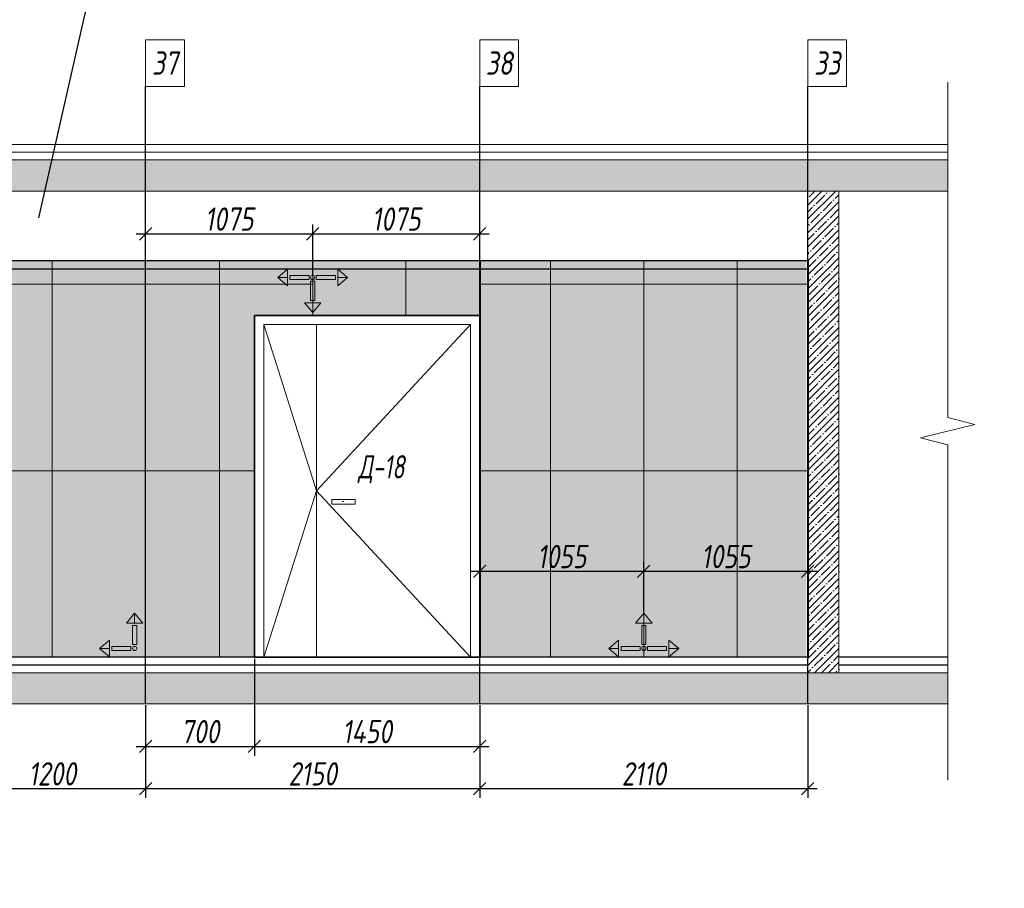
# Model space of a CAD drawing. Header units: millimetres. Extents: x -26888115 to 7466299, y -86687 to 22081.
# Tile 204 of 208: x 231689 to 238023, y 7076 to 12667. Entities that reach past the tile are written whole.
import ezdxf
from ezdxf import colors
from ezdxf.entities.mleader import LeaderData, LeaderLine
from ezdxf.math import Vec2, Vec3

# ---------------------------------------------------------------- set-up
doc = ezdxf.new("R2010")
doc.units = ezdxf.units.MM
doc.linetypes.add('DASHDOT', pattern=[25.4, 12.7, -6.35, 0, -6.35])
doc.layers.get('Defpoints').update_dxf_attribs({"color": 31})
for name, color, linetype, lineweight in [('A-DETL-GENF', 7, 'Continuous', 5), ('dim_pot', 183, 'Continuous', 9), ('Двери', 7, 'Continuous', 5), ('Отделка стен', 253, 'Continuous', 0)]:
    doc.layers.add(name, color=color, linetype=linetype, lineweight=lineweight)
doc.layers.add('dim_razv', color=7, linetype='DASHDOT', lineweight=9, true_color=0x285228)
doc.layers.add('pol', color=7, linetype='Continuous', lineweight=15, true_color=0x55666d)
doc.styles.add('fl_iso paper', font='isocpeur.ttf', dxfattribs={"width": 0.8, "oblique": 10})
doc.styles.add('In tre', font='isocpeur.ttf', dxfattribs={"width": 0.8, "oblique": 10})
doc.dimstyles.new('In tre 1_50', dxfattribs={"dimtxt": 150, "dimasz": 80, "dimexe": 60, "dimexo": 10, "dimgap": 20, "dimtad": 1, "dimdec": 0, "dimrnd": 5, "dimzin": 0, "dimdsep": 46, "dimtxsty": 'fl_iso paper', "dimblk": 'OBLIQUE', "dimcen": 0, "dimdle": 60, "dimadec": 0, "dimazin": 0, "dimtfac": 1, "dimtdec": 0, "dimtofl": 0, "dimtmove": 1, "dimatfit": 1, "dimfxl": 40, "dimtolj": 1, "dimtzin": 0, "dimarcsym": 1})

# ---------------------------------------------------------------- blocks, each defined once
blk = doc.blocks.new('*U113')
at = {"color": 0, "linetype": 'ByBlock', "lineweight": -2}
for p, q in [((0, 0), (-6, 0)), ((80.34, 0), (0, 0)), ((167.69, 0), (87.34, 0)), ((167.69, 0), (173.69, 0))]:
    blk.add_line(p, q, dxfattribs=at)
blk.add_lwpolyline([(87.34, 0), (85.59, -7), (82.09, 7), (80.34, 0)], dxfattribs=at)
blk = doc.blocks.new('_Oblique')
at = {"color": 0, "linetype": 'ByBlock', "lineweight": -2}
blk.add_line((-0.5, -0.5), (0.5, 0.5), dxfattribs=at)
blk = doc.blocks.new('*D166')
at = {"layer": 'Defpoints', "color": 0, "linetype": 'ByBlock', "transparency": 16777216}
for p in [(231298.5, 8264), (232498.5, 8264), (232498.5, 7717.8)]:
    blk.add_point(p, dxfattribs=at)
at = {"layer": 'dim_razv', "color": 0, "linetype": 'ByBlock', "lineweight": -2, "transparency": 16777216}
for p, q in [((231298.5, 8254), (231298.5, 7657.8)), ((232498.5, 8254), (232498.5, 7657.8)), ((231238.5, 7717.8), (232558.5, 7717.8))]:
    blk.add_line(p, q, dxfattribs=at)
at = {"layer": 'dim_razv', "color": 0, "linetype": 'ByBlock', "lineweight": -2, "transparency": 16777216, "xscale": 80, "yscale": 80, "zscale": 80, "rotation": 180}
blk.add_blockref('_Oblique', (231298.5, 7717.8), dxfattribs=at)
at = {"layer": 'dim_razv', "color": 0, "linetype": 'ByBlock', "lineweight": -2, "transparency": 16777216, "xscale": 80, "yscale": 80, "zscale": 80}
blk.add_blockref('_Oblique', (232498.5, 7717.8), dxfattribs=at)
at = {"layer": 'dim_razv', "color": 0, "linetype": 'ByBlock', "transparency": 16777216, "insert": (231898.5, 7812.8), "char_height": 150, "attachment_point": 5, "style": 'fl_iso paper'}
blk.add_mtext('\\A1;1200', dxfattribs=at)
blk = doc.blocks.new('*D167')
at = {"layer": 'Defpoints', "color": 0, "linetype": 'ByBlock', "transparency": 16777216}
for p in [(232498.5, 8264), (234648.5, 8264), (234648.5, 7717.8)]:
    blk.add_point(p, dxfattribs=at)
at = {"layer": 'dim_razv', "color": 0, "linetype": 'ByBlock', "lineweight": -2, "transparency": 16777216}
for p, q in [((232498.5, 8254), (232498.5, 7657.8)), ((234648.5, 8254), (234648.5, 7657.8)), ((232438.5, 7717.8), (234708.5, 7717.8))]:
    blk.add_line(p, q, dxfattribs=at)
at = {"layer": 'dim_razv', "color": 0, "linetype": 'ByBlock', "lineweight": -2, "transparency": 16777216, "xscale": 80, "yscale": 80, "zscale": 80, "rotation": 180}
blk.add_blockref('_Oblique', (232498.5, 7717.8), dxfattribs=at)
at = {"layer": 'dim_razv', "color": 0, "linetype": 'ByBlock', "lineweight": -2, "transparency": 16777216, "xscale": 80, "yscale": 80, "zscale": 80}
blk.add_blockref('_Oblique', (234648.5, 7717.8), dxfattribs=at)
at = {"layer": 'dim_razv', "color": 0, "linetype": 'ByBlock', "transparency": 16777216, "insert": (233573.5, 7812.8), "char_height": 150, "attachment_point": 5, "style": 'fl_iso paper'}
blk.add_mtext('\\A1;2150', dxfattribs=at)
blk = doc.blocks.new('*D168')
at = {"layer": 'Defpoints', "color": 0, "linetype": 'ByBlock', "transparency": 16777216}
for p in [(234648.5, 8264), (236758.5, 8264), (236758.5, 7717.8)]:
    blk.add_point(p, dxfattribs=at)
at = {"layer": 'dim_razv', "color": 0, "linetype": 'ByBlock', "lineweight": -2, "transparency": 16777216}
for p, q in [((234648.5, 8254), (234648.5, 7657.8)), ((236758.5, 8254), (236758.5, 7657.8)), ((234588.5, 7717.8), (236818.5, 7717.8))]:
    blk.add_line(p, q, dxfattribs=at)
at = {"layer": 'dim_razv', "color": 0, "linetype": 'ByBlock', "lineweight": -2, "transparency": 16777216, "xscale": 80, "yscale": 80, "zscale": 80, "rotation": 180}
blk.add_blockref('_Oblique', (234648.5, 7717.8), dxfattribs=at)
at = {"layer": 'dim_razv', "color": 0, "linetype": 'ByBlock', "lineweight": -2, "transparency": 16777216, "xscale": 80, "yscale": 80, "zscale": 80}
blk.add_blockref('_Oblique', (236758.5, 7717.8), dxfattribs=at)
at = {"layer": 'dim_razv', "color": 0, "linetype": 'ByBlock', "transparency": 16777216, "insert": (235703.5, 7812.8), "char_height": 150, "attachment_point": 5, "style": 'fl_iso paper'}
blk.add_mtext('\\A1;2110', dxfattribs=at)
blk = doc.blocks.new('1')
at = {"layer": 'pol', "linetype": 'ByBlock'}
h = blk.add_hatch(color=1, dxfattribs=at)
h.paths.add_polyline_path([(35776.4, 73135.4), (35803.1, 73135.4), (35803.1, 73259), (35776.4, 73259)])
h.paths.add_polyline_path([(35789.8, 73274.6), (35843.2, 73274.6), (35789.8, 73338.2)])
h.paths.add_polyline_path([(35789.8, 73274.6), (35736.3, 73274.6), (35789.8, 73338.2)])
edge = h.paths.add_edge_path()
edge.add_arc((35789.8, 73110.5), 13.4, 0, 360)
h = blk.add_hatch(color=1, dxfattribs=at)
h.paths.add_polyline_path([(35813.3, 73097.1), (35813.3, 73123.9), (35936.9, 73123.9), (35936.9, 73097.1)])
h.paths.add_polyline_path([(35952.5, 73110.5), (35952.5, 73164), (36016.1, 73110.5)])
h.paths.add_polyline_path([(35952.5, 73110.5), (35952.5, 73057), (36016.1, 73110.5)])
at = {"layer": 'pol', "color": 1, "linetype": 'ByBlock'}
for points in [[(35789.8, 73274.6), (35736.3, 73274.6), (35789.8, 73338.2), (35789.8, 73274.6)], [(35789.8, 73274.6), (35843.2, 73274.6), (35789.8, 73338.2), (35789.8, 73274.6)], [(35952.5, 73110.5), (35952.5, 73164), (36016.1, 73110.5), (35952.5, 73110.5)], [(35952.5, 73110.5), (35952.5, 73057), (36016.1, 73110.5), (35952.5, 73110.5)]]:
    blk.add_lwpolyline(points, dxfattribs=at)
for points in [[(35776.4, 73135.4), (35803.1, 73135.4), (35803.1, 73259), (35776.4, 73259)], [(35813.3, 73097.1), (35813.3, 73123.9), (35936.9, 73123.9), (35936.9, 73097.1)]]:
    blk.add_lwpolyline(points, close=True, dxfattribs=at)
blk.add_circle((35789.8, 73110.5), 13.4, dxfattribs=at)
blk = doc.blocks.new('*D191')
at = {"color": 0, "lineweight": -2, "transparency": 16777216}
for p, q in [((234648.5, 8952.2), (234648.5, 9176.6)), ((235703.5, 8852.8), (235703.5, 9176.6)), ((234588.5, 9116.6), (235763.5, 9116.6))]:
    blk.add_line(p, q, dxfattribs=at)
at = {"layer": 'Defpoints', "color": 0, "transparency": 16777216}
for p in [(235703.5, 9116.6), (234648.5, 8942.2), (235703.5, 8842.8)]:
    blk.add_point(p, dxfattribs=at)
at = {"color": 0, "lineweight": -2, "transparency": 16777216, "xscale": 80, "yscale": 80, "zscale": 80, "rotation": 180}
blk.add_blockref('_Oblique', (234648.5, 9116.6), dxfattribs=at)
at = {"color": 0, "lineweight": -2, "transparency": 16777216, "xscale": 80, "yscale": 80, "zscale": 80}
blk.add_blockref('_Oblique', (235703.5, 9116.6), dxfattribs=at)
at = {"color": 0, "transparency": 16777216, "insert": (235176, 9211.6), "char_height": 150, "attachment_point": 5, "style": 'fl_iso paper'}
blk.add_mtext('\\A1;1055', dxfattribs=at)
blk = doc.blocks.new('*D192')
at = {"color": 0, "lineweight": -2, "transparency": 16777216}
for p, q in [((235703.5, 8852.8), (235703.5, 9176.6)), ((236758.5, 8952.2), (236758.5, 9176.6)), ((235643.5, 9116.6), (236818.5, 9116.6))]:
    blk.add_line(p, q, dxfattribs=at)
at = {"layer": 'Defpoints', "color": 0, "transparency": 16777216}
for p in [(236758.5, 9116.6), (236758.5, 8942.2), (235703.5, 8842.8)]:
    blk.add_point(p, dxfattribs=at)
at = {"color": 0, "lineweight": -2, "transparency": 16777216, "xscale": 80, "yscale": 80, "zscale": 80, "rotation": 180}
blk.add_blockref('_Oblique', (235703.5, 9116.6), dxfattribs=at)
at = {"color": 0, "lineweight": -2, "transparency": 16777216, "xscale": 80, "yscale": 80, "zscale": 80}
blk.add_blockref('_Oblique', (236758.5, 9116.6), dxfattribs=at)
at = {"color": 0, "transparency": 16777216, "insert": (236231, 9211.6), "char_height": 150, "attachment_point": 5, "style": 'fl_iso paper'}
blk.add_mtext('\\A1;1055', dxfattribs=at)
blk = doc.blocks.new('*D193')
at = {"color": 0, "lineweight": -2, "transparency": 16777216}
for p, q in [((232498.5, 11124), (232498.5, 11348.5)), ((233573.5, 11017.9), (233573.5, 11348.5)), ((232438.5, 11288.5), (233633.5, 11288.5))]:
    blk.add_line(p, q, dxfattribs=at)
at = {"layer": 'Defpoints', "color": 0, "transparency": 16777216}
for p in [(233573.5, 11288.5), (232498.5, 11114), (233573.5, 11007.9)]:
    blk.add_point(p, dxfattribs=at)
at = {"color": 0, "lineweight": -2, "transparency": 16777216, "xscale": 80, "yscale": 80, "zscale": 80, "rotation": 180}
blk.add_blockref('_Oblique', (232498.5, 11288.5), dxfattribs=at)
at = {"color": 0, "lineweight": -2, "transparency": 16777216, "xscale": 80, "yscale": 80, "zscale": 80}
blk.add_blockref('_Oblique', (233573.5, 11288.5), dxfattribs=at)
at = {"color": 0, "transparency": 16777216, "insert": (233036, 11383.5), "char_height": 150, "attachment_point": 5, "style": 'fl_iso paper'}
blk.add_mtext('\\A1;1075', dxfattribs=at)
blk = doc.blocks.new('*D194')
at = {"color": 0, "lineweight": -2, "transparency": 16777216}
for p, q in [((233573.5, 11017.9), (233573.5, 11348.5)), ((234648.5, 11124), (234648.5, 11348.5)), ((233513.5, 11288.5), (234708.5, 11288.5))]:
    blk.add_line(p, q, dxfattribs=at)
at = {"layer": 'Defpoints', "color": 0, "transparency": 16777216}
for p in [(234648.5, 11288.5), (234648.5, 11114), (233573.5, 11007.9)]:
    blk.add_point(p, dxfattribs=at)
at = {"color": 0, "lineweight": -2, "transparency": 16777216, "xscale": 80, "yscale": 80, "zscale": 80, "rotation": 180}
blk.add_blockref('_Oblique', (233573.5, 11288.5), dxfattribs=at)
at = {"color": 0, "lineweight": -2, "transparency": 16777216, "xscale": 80, "yscale": 80, "zscale": 80}
blk.add_blockref('_Oblique', (234648.5, 11288.5), dxfattribs=at)
at = {"color": 0, "transparency": 16777216, "insert": (234111, 11383.5), "char_height": 150, "attachment_point": 5, "style": 'fl_iso paper'}
blk.add_mtext('\\A1;1075', dxfattribs=at)
blk = doc.blocks.new('*D198')
at = {"layer": 'Defpoints', "color": 0, "linetype": 'ByBlock', "transparency": 16777216}
for p in [(233198.5, 8564), (232498.5, 8264), (233198.5, 7989.8)]:
    blk.add_point(p, dxfattribs=at)
at = {"layer": 'dim_razv', "color": 0, "linetype": 'ByBlock', "lineweight": -2, "transparency": 16777216}
for p, q in [((233198.5, 8554), (233198.5, 7929.8)), ((232498.5, 8254), (232498.5, 7929.8)), ((232438.5, 7989.8), (233258.5, 7989.8))]:
    blk.add_line(p, q, dxfattribs=at)
at = {"layer": 'dim_razv', "color": 0, "linetype": 'ByBlock', "lineweight": -2, "transparency": 16777216, "xscale": 80, "yscale": 80, "zscale": 80, "rotation": 180}
blk.add_blockref('_Oblique', (232498.5, 7989.8), dxfattribs=at)
at = {"layer": 'dim_razv', "color": 0, "linetype": 'ByBlock', "lineweight": -2, "transparency": 16777216, "xscale": 80, "yscale": 80, "zscale": 80}
blk.add_blockref('_Oblique', (233198.5, 7989.8), dxfattribs=at)
at = {"layer": 'dim_razv', "color": 0, "linetype": 'ByBlock', "transparency": 16777216, "insert": (232848.5, 8084.8), "char_height": 150, "attachment_point": 5, "style": 'fl_iso paper'}
blk.add_mtext('\\A1;700', dxfattribs=at)
blk = doc.blocks.new('*D199')
at = {"layer": 'Defpoints', "color": 0, "linetype": 'ByBlock', "transparency": 16777216}
for p in [(233198.5, 8564), (234648.5, 8264), (234648.5, 7989.8)]:
    blk.add_point(p, dxfattribs=at)
at = {"layer": 'dim_razv', "color": 0, "linetype": 'ByBlock', "lineweight": -2, "transparency": 16777216}
for p, q in [((233198.5, 8554), (233198.5, 7929.8)), ((234648.5, 8254), (234648.5, 7929.8)), ((233138.5, 7989.8), (234708.5, 7989.8))]:
    blk.add_line(p, q, dxfattribs=at)
at = {"layer": 'dim_razv', "color": 0, "linetype": 'ByBlock', "lineweight": -2, "transparency": 16777216, "xscale": 80, "yscale": 80, "zscale": 80, "rotation": 180}
blk.add_blockref('_Oblique', (233198.5, 7989.8), dxfattribs=at)
at = {"layer": 'dim_razv', "color": 0, "linetype": 'ByBlock', "lineweight": -2, "transparency": 16777216, "xscale": 80, "yscale": 80, "zscale": 80}
blk.add_blockref('_Oblique', (234648.5, 7989.8), dxfattribs=at)
at = {"layer": 'dim_razv', "color": 0, "linetype": 'ByBlock', "transparency": 16777216, "insert": (233923.5, 8084.8), "char_height": 150, "attachment_point": 5, "style": 'fl_iso paper'}
blk.add_mtext('\\A1;1450', dxfattribs=at)

msp = doc.modelspace()

# ---------------------------------------------------------------- hatches: boundary and pattern name
at = {"layer": 'A-DETL-GENF'}
h = msp.add_hatch(dxfattribs=at)
h.set_pattern_fill('ANSI35', color=256, scale=20, style=0)
h.set_pattern_definition([(45, (105905.72, 722.8), (-89.80256, 89.80256), []), (45, (105995.52, 722.8), (-89.80256, 89.80256), [158.75, -31.75, 0, -31.75])])
h.paths.add_polyline_path([(237658.7, 11564), (237658.7, 11764), (225879.9, 11764), (225879.9, 11564)])
h.paths.add_polyline_path([(225879.9, 8464), (225879.9, 8264), (237658.7, 8264), (237658.7, 8464)])
h = msp.add_hatch(dxfattribs=at)
h.set_pattern_fill('ANSI35', color=256, scale=10, style=0)
h.set_pattern_definition([(45, (83552.46, 13356.9), (-44.90128, 44.90128), []), (45, (83597.36, 13356.9), (-44.90128, 44.90128), [79.375, -15.875, 0, -15.875])])
h.paths.add_polyline_path([(236758.5, 11564), (236958.5, 11564), (236958.5, 8464), (236758.5, 8464)])
at = {"layer": 'dim_razv', "true_color": 0xeceae4, "transparency": 33554687}
h = msp.add_hatch(dxfattribs=at)
h.set_pattern_fill('AR-SAND', color=254, scale=3, angle=315)
h.paths.add_polyline_path([(226738.5, 11114), (227438.5, 11114), (227438.5, 8564), (226738.5, 8564)])
h.paths.add_polyline_path([(228788.5, 8564), (228788.5, 11114), (236748.5, 11114), (236748.5, 8564), (234648.5, 8564), (234648.5, 10764), (233198.5, 10764), (233198.5, 8564)])
h.paths.add_polyline_path([(228863.5, 9664), (229013.5, 9664), (229013.5, 9464), (228863.5, 9464)], flags=16)
at = {"layer": 'dim_razv', "true_color": 0xcccccc}
h = msp.add_hatch(dxfattribs=at)
h.set_pattern_fill('AR-SAND', color=254, scale=3, angle=315)
h.set_pattern_definition([(352.5, (113272.22, -2574.63), (100.42605, 107.2144), [0, -115.824, 0, -129.54, 0, -123.825]), (322.5, (113272.22, -2574.63), (247.41986, 56.70328), [0, -62.484, 0, -104.394, 0, -40.005]), (282.5, (113205.95, -2508.36), (168.0997, -167.48995), [0, -38.1, 0, -137.16, 0, -179.07]), (272.5, (113205.95, -2508.36), (209.26523, -114.68433), [0, -19.05, 0, -89.916, 0, -102.87])])
h.paths.add_polyline_path([(233697.7, 9579), (233847.7, 9579), (233847.7, 9549), (233697.7, 9549)])

# ---------------------------------------------------------------- linework, layer by layer
at = {"lineweight": 30}
for points in [[(232498.5, 8264), (232498.5, 12237.6)], [(234648.5, 8264), (234648.5, 12237.6)], [(236758.5, 8264), (236758.5, 12237.6)], [(236758.5, 11114), (226738.5, 11114)], [(226738.5, 11064), (236758.5, 11064)], [(236758.5, 8564), (226738.5, 8564)], [(237658.7, 8564), (236958.5, 8564)], [(226738.5, 8514), (236758.5, 8514)], [(236958.5, 8514), (237658.7, 8514)]]:
    msp.add_lwpolyline(points, dxfattribs=at)
at = {"lineweight": 13}
for points in [[(237658.7, 11864), (225879.9, 11864), (225879.9, 11814), (237658.7, 11814)], [(237658.7, 11764), (225879.9, 11764), (225879.9, 11814), (237658.7, 11814)], [(237658.7, 11764), (225879.9, 11764), (225879.9, 11564), (237658.7, 11564)], [(233598.5, 10704), (233598.5, 8564)], [(237658.7, 8464), (225879.9, 8464), (225879.9, 8514), (226538.5, 8514)], [(226738.5, 8514), (236758.5, 8514)], [(236958.5, 8514), (237658.7, 8514)], [(237658.7, 8464), (225879.9, 8464), (225879.9, 8264), (237658.7, 8264)]]:
    msp.add_lwpolyline(points, dxfattribs=at)
for points in [[(236958.5, 8464), (236758.5, 8464), (236758.5, 11564), (236958.5, 11564)], [(236758.5, 11564), (236958.5, 11564), (236958.5, 8464), (236758.5, 8464)], [(228788.5, 8564), (228788.5, 11114), (236758.5, 11114), (236758.5, 8564), (234648.5, 8564), (234648.5, 10764), (233198.5, 10764), (233198.5, 8564)], [(233258.5, 10704), (234588.5, 10704), (234588.5, 8564), (233258.5, 8564)], [(233697.7, 9579), (233847.7, 9579), (233847.7, 9549), (233697.7, 9549)]]:
    msp.add_lwpolyline(points, close=True, dxfattribs=at)
at = {"lineweight": 35}
msp.add_lwpolyline([(233198.5, 10764), (234648.5, 10764), (234648.5, 8564), (233198.5, 8564)], close=True, dxfattribs=at)
at = {"lineweight": 13, "ltscale": 10}
for points in [[(233258.5, 10704), (233598.5, 9634), (233258.5, 8564)], [(234588.5, 10704), (233598.5, 9634), (234588.5, 8564)]]:
    msp.add_lwpolyline(points, dxfattribs=at)
at = {"layer": 'dim_pot', "color": 10, "lineweight": 0}
for points in [[(232498.5, 12537.6), (232748.5, 12537.6), (232748.5, 12237.6), (232498.5, 12237.6)], [(234648.5, 12537.6), (234898.5, 12537.6), (234898.5, 12237.6), (234648.5, 12237.6)], [(236758.5, 12537.6), (237008.5, 12537.6), (237008.5, 12237.6), (236758.5, 12237.6)]]:
    msp.add_lwpolyline(points, close=True, dxfattribs=at)
at = {"layer": 'Отделка стен', "transparency": 33554687}
for points in [[(231298.5, 11114), (231298.5, 10964), (231898.5, 10964), (231898.5, 11114)], [(231898.5, 11114), (231898.5, 10964), (232498.5, 10964), (232498.5, 11114)], [(232973.5, 11114), (232973.5, 10964), (232498.5, 10964), (232498.5, 11114)], [(234653.5, 11114), (234653.5, 10964), (235103.5, 10964), (235103.5, 11114)], [(235103.5, 11114), (235103.5, 10964), (235703.5, 10964), (235703.5, 11114)], [(235703.5, 11114), (235703.5, 10964), (236303.5, 10964), (236303.5, 11114)], [(236303.5, 11114), (236303.5, 10964), (236763.5, 10964), (236763.5, 11114)], [(231298.5, 10964), (231298.5, 9764), (231898.5, 9764), (231898.5, 10964)], [(231898.5, 10964), (231898.5, 9764), (232498.5, 9764), (232498.5, 10964)], [(232973.5, 10964), (232973.5, 9764), (232498.5, 9764), (232498.5, 10964)], [(234653.5, 10964), (234653.5, 9764), (235103.5, 9764), (235103.5, 10964)], [(235103.5, 10964), (235103.5, 9764), (235703.5, 9764), (235703.5, 10964)], [(235703.5, 10964), (235703.5, 9764), (236303.5, 9764), (236303.5, 10964)], [(236303.5, 10964), (236303.5, 9764), (236763.5, 9764), (236763.5, 10964)], [(231298.5, 9764), (231298.5, 8564), (231898.5, 8564), (231898.5, 9764)], [(231898.5, 9764), (231898.5, 8564), (232498.5, 8564), (232498.5, 9764)], [(232973.5, 9764), (232973.5, 8564), (232498.5, 8564), (232498.5, 9764)], [(234653.5, 9764), (234653.5, 8564), (235103.5, 8564), (235103.5, 9764)], [(235103.5, 9764), (235103.5, 8564), (235703.5, 8564), (235703.5, 9764)], [(235703.5, 9764), (235703.5, 8564), (236303.5, 8564), (236303.5, 9764)], [(236303.5, 9764), (236303.5, 8564), (236763.5, 8564), (236763.5, 9764)]]:
    msp.add_lwpolyline(points, close=True, dxfattribs=at)
for points in [[(233198.5, 10964), (232973.5, 10964), (232973.5, 11114), (233573.5, 11114), (233573.5, 10864)], [(233573.5, 10764), (233573.5, 11114), (234173.5, 11114), (234173.5, 10864)], [(234173.5, 10764), (234173.5, 11114), (234648.5, 11114)], [(233198.5, 9764), (232973.5, 9764), (232973.5, 10964), (233573.5, 10964)], [(233198.5, 8564), (232973.5, 8564), (232973.5, 9764), (233198.5, 9764)]]:
    msp.add_lwpolyline(points, dxfattribs=at)

# ---------------------------------------------------------------- block references
at = {"lineweight": 13, "xscale": 25, "yscale": 25, "zscale": 25, "rotation": 270}
msp.add_blockref('*U113', (237658.7, 12114.3), dxfattribs=at)
at = {"linetype": 'ByBlock', "rotation": 180}
for p, xscale, yscale, zscale in [((269143.9, 83670.3), 0.9938708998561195, 0.9938708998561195, 0.9938708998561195), ((198003.1, 83670.3), -0.9938708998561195, 0.9938708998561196, 0.9938708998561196)]:
    msp.add_blockref('1', p, dxfattribs=dict(at, xscale=xscale, yscale=yscale, zscale=zscale))
at = {"linetype": 'ByBlock', "yscale": 0.9938708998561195, "zscale": 0.9938708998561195}
for p, xscale in [((267998.4, -64042.3), -0.9938708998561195), ((271273.9, -64042.3), -0.9938708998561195), ((200133.1, -64042.3), 0.9938708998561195)]:
    msp.add_blockref('1', p, dxfattribs=dict(at, xscale=xscale))

# ---------------------------------------------------------------- texts
at = {"layer": 'dim_pot', "color": 10, "lineweight": 0, "char_height": 150, "attachment_point": 5, "style": 'fl_iso paper'}
for s, insert in [('37', (232623.5, 12387.6)), ('38', (234773.5, 12387.6)), ('33', (236883.5, 12387.6))]:
    msp.add_mtext_dynamic_manual_height_columns(s, width=190.261, gutter_width=1350, heights=[0], dxfattribs=dict(at, insert=insert))
at = {"layer": 'Двери', "lineweight": 0, "insert": (234014.9, 9773.4), "char_height": 150, "attachment_point": 5, "style": 'fl_iso paper'}
msp.add_mtext_dynamic_manual_height_columns('{\\W0.7;Д-18}', width=190.261, gutter_width=1350, heights=[0], dxfattribs=at)

# ---------------------------------------------------------------- dimensions: what is measured, and where the dimension line sits
for base, p1, p2, picture, middle in [((233573.5, 11288.5), (232498.5, 11114), (233573.5, 11007.9), '*D193', (233036, 11383.5)), ((234648.5, 11288.5), (233573.5, 11007.9), (234648.5, 11114), '*D194', (234111, 11383.5)), ((235703.5, 9116.6), (234648.5, 8942.2), (235703.5, 8842.8), '*D191', (235176, 9211.6)), ((236758.5, 9116.6), (235703.5, 8842.8), (236758.5, 8942.2), '*D192', (236231, 9211.6))]:
    dim = msp.add_linear_dim(base=base, p1=p1, p2=p2, dimstyle='In tre 1_50')
    dim.commit()
    dim.dimension.update_dxf_attribs({"geometry": picture, "text_midpoint": middle})
at = {"layer": 'dim_razv', "linetype": 'ByBlock'}
for base, p1, p2, picture, middle in [((233198.5, 7989.8), (232498.5, 8264), (233198.5, 8564), '*D198', (232848.5, 8084.8)), ((234648.5, 7989.8), (233198.5, 8564), (234648.5, 8264), '*D199', (233923.5, 8084.8)), ((232498.5, 7717.8), (231298.5, 8264), (232498.5, 8264), '*D166', (231898.5, 7812.8)), ((234648.5, 7717.8), (232498.5, 8264), (234648.5, 8264), '*D167', (233573.5, 7812.8)), ((236758.5, 7717.8), (234648.5, 8264), (236758.5, 8264), '*D168', (235703.5, 7812.8))]:
    dim = msp.add_linear_dim(base=base, p1=p1, p2=p2, dimstyle='In tre 1_50', dxfattribs=at)
    dim.commit()
    dim.dimension.update_dxf_attribs({"geometry": picture, "text_midpoint": middle})

# ---------------------------------------------------------------- leaders
at = {"layer": 'dim_razv', "color": 0, "linetype": 'ByBlock'}
ml = msp.add_multileader_mtext('Standard', dxfattribs=at)
ml.set_content('Отделка дверного полотна и стены над дверным проемом в один цвет,\\Pотделка над дверью - дверным добором', style='In tre')
ml.set_leader_properties()
ml.build(insert=Vec2(0, 0))
ml.multileader.update_dxf_attribs({"text_left_attachment_type": 6, "text_right_attachment_type": 6, "dogleg_length": 1, "arrow_head_size": 0, "scale": 50})
ctx = ml.context
ctx.base_point, ctx.scale, ctx.char_height, ctx.arrow_head_size, ctx.landing_gap_size, ctx.plane_origin = Vec3(180862.2, 13244.7), 50, 150, 0, 4.5, Vec3(191689.1, 10903.5)
ctx.left_attachment, ctx.right_attachment = 6, 6
notes = []
notes.append((ctx, [(1, (1, 1, 0), (180812.2, 13244.7), (1, 0), 50, [(1, [(180316.7, 10937.7)], 0, [])])]))
ctx.mtext.insert, ctx.mtext.width, ctx.mtext.defined_height, ctx.mtext.flow_direction = Vec3(180866.7, 13439.7), 3092.716, 696.6, 5
ml = msp.add_multileader_mtext('Standard', dxfattribs=at)
ml.set_content('Плитка керамогранитная, настенная, размер плитки 600х1200мм, расположить вертикально', style='In tre')
ml.set_leader_properties()
ml.build(insert=Vec2(0, 0))
ml.multileader.update_dxf_attribs({"text_left_attachment_type": 6, "text_right_attachment_type": 6, "dogleg_length": 1, "arrow_head_size": 0, "scale": 50})
ctx = ml.context
ctx.base_point, ctx.scale, ctx.char_height, ctx.arrow_head_size, ctx.landing_gap_size, ctx.plane_origin = Vec3(172602.6, 13201.1), 50, 150, 0, 4.5, Vec3(174616.7, 12398)
ctx.left_attachment, ctx.right_attachment = 6, 6
notes.append((ctx, [(1, (1, 1, 0), (172552.6, 13201.1), (1, 0), 50, [(1, [(171985.4, 10824.6)], 0, [])])]))
ctx.mtext.insert, ctx.mtext.width, ctx.mtext.defined_height, ctx.mtext.flow_direction = Vec3(172607.1, 13396.1), 3060.297, 696.6, 5
ml = msp.add_multileader_mtext('Standard', dxfattribs=at)
ml.set_content('Цифры номера квартиры (аппартаментов), цвет металлический светлый, \\Pвысота номера - 130*мм', style='In tre')
ml.set_leader_properties()
ml.build(insert=Vec2(0, 0))
ml.multileader.update_dxf_attribs({"text_left_attachment_type": 6, "text_right_attachment_type": 6, "dogleg_length": 1, "arrow_head_size": 0, "scale": 50})
ctx = ml.context
ctx.base_point, ctx.scale, ctx.char_height, ctx.arrow_head_size, ctx.landing_gap_size, ctx.plane_origin = Vec3(176169.3, 13204.5), 50, 150, 0, 4.5, Vec3(191231.8, 11137.7)
ctx.left_attachment, ctx.right_attachment = 6, 6
notes.append((ctx, [(0, (1, 1, 0), (179590.6, 13204.5), (-1, 0), 50, [(1, [(179888.4, 10969.2)], 0, [])])]))
ctx.mtext.insert, ctx.mtext.width, ctx.mtext.defined_height, ctx.mtext.flow_direction = Vec3(176173.8, 13399.5), 3469.079, 696.6, 5
ml = msp.add_multileader_mtext('Standard', dxfattribs=at)
ml.set_content('Потолок подвесной, реечный\\Pрейка 50х50 белого цвета, шаг рейки 120-125мм', style='In tre')
ml.set_leader_properties()
ml.build(insert=Vec2(0, 0))
ml.multileader.update_dxf_attribs({"text_left_attachment_type": 6, "text_right_attachment_type": 6, "dogleg_length": 1, "arrow_head_size": 0, "scale": 50})
ctx = ml.context
ctx.base_point, ctx.scale, ctx.char_height, ctx.arrow_head_size, ctx.landing_gap_size, ctx.plane_origin = Vec3(210834.7, 13098.8), 50, 150, 0, 4.5, Vec3(220470.5, 11304.3)
ctx.left_attachment, ctx.right_attachment = 6, 6
notes.append((ctx, [(0, (1, 1, 0), (213086.6, 13098.8), (-1, 0), 50, [(0, [(214358.1, 10864), (213006.1, 11114)], 0, [])])]))
ctx.mtext.insert, ctx.mtext.width, ctx.mtext.defined_height, ctx.mtext.flow_direction = Vec3(210839.2, 13293.8), 2509.515, 696.6, 5
ml = msp.add_multileader_mtext('Standard', dxfattribs=at)
ml.set_content('Потолок подвесной, реечный\\Pрейка 50х50 белого цвета, шаг рейки 120-125мм', style='In tre')
ml.set_leader_properties()
ml.build(insert=Vec2(0, 0))
ml.multileader.update_dxf_attribs({"text_left_attachment_type": 6, "text_right_attachment_type": 6, "dogleg_length": 1, "arrow_head_size": 0, "scale": 50})
ctx = ml.context
ctx.base_point, ctx.scale, ctx.char_height, ctx.arrow_head_size, ctx.landing_gap_size, ctx.plane_origin = Vec3(225739.2, 13098.8), 50, 150, 0, 4.5, Vec3(235424.9, 11304.3)
ctx.left_attachment, ctx.right_attachment = 6, 6
notes.append((ctx, [(0, (1, 1, 0), (227991.1, 13098.8), (-1, 0), 50, [(1, [(229120.3, 11114)], 0, [])])]))
ctx.mtext.insert, ctx.mtext.width, ctx.mtext.defined_height, ctx.mtext.flow_direction = Vec3(225743.7, 13293.8), 2509.515, 696.6, 5
ml = msp.add_multileader_mtext('Standard', dxfattribs=at)
ml.set_content('Потолок подвесной, реечный\\Pрейка 50х50 белого цвета, шаг рейки 120-125мм', style='In tre')
ml.set_leader_properties()
ml.build(insert=Vec2(0, 0))
ml.multileader.update_dxf_attribs({"text_left_attachment_type": 6, "text_right_attachment_type": 6, "dogleg_length": 1, "arrow_head_size": 0, "scale": 50})
ctx = ml.context
ctx.base_point, ctx.scale, ctx.char_height, ctx.arrow_head_size, ctx.landing_gap_size, ctx.plane_origin = Vec3(167536.3, 12932.2), 50, 150, 0, 4.5, Vec3(176183.4, 11137.7)
ctx.left_attachment, ctx.right_attachment = 6, 6
notes.append((ctx, [(0, (1, 1, 0), (169788.2, 12932.2), (-1, 0), 50, [(1, [(169971, 11114)], 0, [])])]))
ctx.mtext.insert, ctx.mtext.width, ctx.mtext.defined_height, ctx.mtext.flow_direction = Vec3(167540.8, 13127.2), 2509.515, 696.6, 5
ml = msp.add_multileader_mtext('Standard', dxfattribs=at)
ml.set_content('Потолок подвесной, реечный\\Pрейка 50х50 белого цвета, шаг рейки 120-125мм', style='In tre')
ml.set_leader_properties()
ml.build(insert=Vec2(0, 0))
ml.multileader.update_dxf_attribs({"text_left_attachment_type": 6, "text_right_attachment_type": 6, "dogleg_length": 1, "arrow_head_size": 0, "scale": 50})
ctx = ml.context
ctx.base_point, ctx.scale, ctx.char_height, ctx.arrow_head_size, ctx.landing_gap_size, ctx.plane_origin = Vec3(188312.7, 12932.2), 50, 150, 0, 4.5, Vec3(202119.8, 11137.7)
ctx.left_attachment, ctx.right_attachment = 6, 6
notes.append((ctx, [(0, (1, 1, 0), (190564.5, 12932.2), (-1, 0), 50, [(1, [(190747.4, 11114)], 0, [])])]))
ctx.mtext.insert, ctx.mtext.width, ctx.mtext.defined_height, ctx.mtext.flow_direction = Vec3(188317.2, 13127.2), 2509.515, 696.6, 5
ml = msp.add_multileader_mtext('Standard', dxfattribs=at)
ml.set_content('Окраска запотолочного пространства в белый цвет RAL9016', style='In tre')
ml.set_leader_properties()
ml.build(insert=Vec2(0, 0))
ml.multileader.update_dxf_attribs({"text_left_attachment_type": 6, "text_right_attachment_type": 6, "dogleg_length": 1, "arrow_head_size": 0, "scale": 50})
ctx = ml.context
ctx.base_point, ctx.scale, ctx.char_height, ctx.arrow_head_size, ctx.landing_gap_size, ctx.plane_origin = Vec3(217741.7, 12940.3), 50, 150, 0, 4.5, Vec3(222526.2, 9249.7)
ctx.left_attachment, ctx.right_attachment = 6, 6
notes.append((ctx, [(0, (1, 1, 0), (217691.7, 12940.3), (1, 0), 50, [(0, [(217401.3, 11250.4)], 0, [])])]))
ctx.mtext.insert, ctx.mtext.width, ctx.mtext.flow_direction = Vec3(217746.2, 13120.3), 3148.852, 5
ml = msp.add_multileader_mtext('Standard', dxfattribs=at)
ml.set_content('Окраска запотолочного пространства в белый цвет RAL9016', style='In tre')
ml.set_leader_properties()
ml.build(insert=Vec2(0, 0))
ml.multileader.update_dxf_attribs({"text_left_attachment_type": 6, "text_right_attachment_type": 6, "dogleg_length": 1, "arrow_head_size": 0, "scale": 50})
ctx = ml.context
ctx.base_point, ctx.scale, ctx.char_height, ctx.arrow_head_size, ctx.landing_gap_size, ctx.plane_origin = Vec3(232212.2, 12940.3), 50, 150, 0, 4.5, Vec3(236936.8, 9249.7)
ctx.left_attachment, ctx.right_attachment = 6, 6
notes.append((ctx, [(0, (1, 1, 0), (232162.2, 12940.3), (1, 0), 50, [(0, [(231811.9, 11390.7)], 0, [])])]))
ctx.mtext.insert, ctx.mtext.width, ctx.mtext.flow_direction = Vec3(232216.7, 13120.3), 3148.852, 5
ml = msp.add_multileader_mtext('Standard', dxfattribs=at)
ml.set_content('Решетка вентиляционная декоративная 850х400 в цвет стен', style='In tre')
ml.set_leader_properties()
ml.build(insert=Vec2(0, 0))
ml.multileader.update_dxf_attribs({"text_left_attachment_type": 6, "text_right_attachment_type": 6, "dogleg_length": 1, "arrow_head_size": 0, "scale": 50})
ctx = ml.context
ctx.base_point, ctx.scale, ctx.char_height, ctx.arrow_head_size, ctx.landing_gap_size, ctx.plane_origin = Vec3(160385.8, 12847.8), 50, 150, 0, 4.5, Vec3(169956.1, 10760)
ctx.left_attachment, ctx.right_attachment = 6, 6
notes.append((ctx, [(0, (1, 1, 0), (163293.1, 12847.8), (-1, 0), 50, [(1, [(163651, 11517.5)], 0, [])])]))
ctx.mtext.insert, ctx.mtext.width, ctx.mtext.defined_height, ctx.mtext.flow_direction = Vec3(160390.3, 13042.8), 2996.732, 696.6, 5
ml = msp.add_multileader_mtext('Standard', dxfattribs=at)
ml.set_content('Окраска запотолочного пространства в белый цвет RAL9016', style='In tre')
ml.set_leader_properties()
ml.build(insert=Vec2(0, 0))
ml.multileader.update_dxf_attribs({"text_left_attachment_type": 6, "text_right_attachment_type": 6, "dogleg_length": 1, "arrow_head_size": 0, "scale": 50})
ctx = ml.context
ctx.base_point, ctx.scale, ctx.char_height, ctx.arrow_head_size, ctx.landing_gap_size, ctx.plane_origin = Vec3(192558.8, 12670.9), 50, 150, 0, 4.5, Vec3(202653.4, 9153.1)
ctx.left_attachment, ctx.right_attachment = 6, 6
notes.append((ctx, [(0, (1, 1, 0), (192508.8, 12670.9), (1, 0), 50, [(0, [(192218.5, 11376.2)], 0, [])])]))
ctx.mtext.insert, ctx.mtext.width, ctx.mtext.flow_direction = Vec3(192563.3, 12850.9), 3148.852, 5
ml = msp.add_multileader_mtext('Standard', dxfattribs=at)
ml.set_content('Розетка для уборочного инвентаря, \\Pв цвет стен', style='In tre')
ml.set_leader_properties()
ml.build(insert=Vec2(0, 0))
ml.multileader.update_dxf_attribs({"text_left_attachment_type": 6, "text_right_attachment_type": 6, "dogleg_length": 1, "arrow_head_size": 0, "scale": 50})
ctx = ml.context
ctx.base_point, ctx.scale, ctx.char_height, ctx.arrow_head_size, ctx.landing_gap_size, ctx.plane_origin = Vec3(185240.8, 7339.3), 50, 150, 0, 4.5, Vec3(191349.5, 7218.9)
ctx.left_attachment, ctx.right_attachment = 6, 6
notes.append((ctx, [(0, (1, 1, 0), (188076.9, 7339.3), (-1, 0), 50, [(1, [(187826, 8814)], 0, [])])]))
ctx.mtext.insert, ctx.mtext.width, ctx.mtext.defined_height, ctx.mtext.flow_direction = Vec3(185245.3, 7519.3), 3060.297, 696.6, 5
ml = msp.add_multileader_mtext('Standard', dxfattribs=at)
ml.set_content('Зеркало на стене, выполнить в один уровень с отделкой стен', style='In tre')
ml.set_leader_properties()
ml.build(insert=Vec2(0, 0))
ml.multileader.update_dxf_attribs({"text_left_attachment_type": 6, "text_right_attachment_type": 6, "dogleg_length": 1, "arrow_head_size": 0, "scale": 50})
ctx = ml.context
ctx.base_point, ctx.scale, ctx.char_height, ctx.arrow_head_size, ctx.landing_gap_size, ctx.plane_origin = Vec3(159178.8, 7381.7), 50, 150, 0, 4.5, Vec3(168730.8, 5587.2)
ctx.left_attachment, ctx.right_attachment = 6, 6
notes.append((ctx, [(0, (1, 1, 0), (162071.4, 7381.7), (-1, 0), 20, [(1, [(163189.1, 8664)], 0, [])])]))
ctx.mtext.insert, ctx.mtext.width, ctx.mtext.defined_height, ctx.mtext.flow_direction = Vec3(159183.3, 7576.7), 3043.138, 696.6, 5
ml = msp.add_multileader_mtext('Standard', dxfattribs=at)
ml.set_content('Решетка вентиляционная декоративная 700х550 в цвет стен', style='In tre')
ml.set_leader_properties()
ml.build(insert=Vec2(0, 0))
ml.multileader.update_dxf_attribs({"text_left_attachment_type": 6, "text_right_attachment_type": 6, "dogleg_length": 1, "arrow_head_size": 0, "scale": 50})
ctx = ml.context
ctx.base_point, ctx.scale, ctx.char_height, ctx.arrow_head_size, ctx.landing_gap_size, ctx.plane_origin = Vec3(169534.2, 7381.7), 50, 150, 0, 4.5, Vec3(178397.5, 5587.2)
ctx.left_attachment, ctx.right_attachment = 6, 6
notes.append((ctx, [(0, (1, 1, 0), (172429.5, 7381.7), (-1, 0), 50, [(1, [(172835.9, 8664)], 0, [])])]))
ctx.mtext.insert, ctx.mtext.width, ctx.mtext.defined_height, ctx.mtext.flow_direction = Vec3(169538.7, 7576.7), 3043.138, 696.6, 5
ml = msp.add_multileader_mtext('Standard', dxfattribs=at)
ml.set_content('Шкаф пожарный встроенный', style='In tre')
ml.set_leader_properties()
ml.build(insert=Vec2(0, 0))
ml.multileader.update_dxf_attribs({"text_left_attachment_type": 6, "text_right_attachment_type": 6, "dogleg_length": 1, "arrow_head_size": 0, "scale": 50})
ctx = ml.context
ctx.base_point, ctx.scale, ctx.char_height, ctx.arrow_head_size, ctx.landing_gap_size, ctx.plane_origin = Vec3(182776.1, 7381.7), 50, 150, 0, 4.5, Vec3(197411.1, 5587.2)
ctx.left_attachment, ctx.right_attachment = 6, 6
notes.append((ctx, [(1, (1, 1, 0), (182726.1, 7381.7), (1, 0), 50, [(1, [(182459.5, 8664)], 0, [])])]))
ctx.mtext.insert, ctx.mtext.width, ctx.mtext.defined_height, ctx.mtext.flow_direction = Vec3(182780.6, 7576.7), 2509.515, 696.6, 5
ml = msp.add_multileader_mtext('Standard', dxfattribs=at)
ml.set_content('Шкаф пожарный встроенный', style='In tre')
ml.set_leader_properties()
ml.build(insert=Vec2(0, 0))
ml.multileader.update_dxf_attribs({"text_left_attachment_type": 6, "text_right_attachment_type": 6, "dogleg_length": 1, "arrow_head_size": 0, "scale": 50})
ctx = ml.context
ctx.base_point, ctx.scale, ctx.char_height, ctx.arrow_head_size, ctx.landing_gap_size, ctx.plane_origin = Vec3(196397.5, 7381.7), 50, 150, 0, 4.5, Vec3(210204.7, 5587.2)
ctx.left_attachment, ctx.right_attachment = 6, 6
notes.append((ctx, [(1, (1, 1, 0), (196347.5, 7381.7), (1, 0), 50, [(1, [(195253, 8664)], 0, [])])]))
ctx.mtext.insert, ctx.mtext.width, ctx.mtext.defined_height, ctx.mtext.flow_direction = Vec3(196402, 7576.7), 2509.515, 696.6, 5
ml = msp.add_multileader_mtext('Standard', dxfattribs=at)
ml.set_content('Решетка вентиляционная декоративная 700х550 в цвет стен', style='In tre')
ml.set_leader_properties()
ml.build(insert=Vec2(0, 0))
ml.multileader.update_dxf_attribs({"text_left_attachment_type": 6, "text_right_attachment_type": 6, "dogleg_length": 1, "arrow_head_size": 0, "scale": 50})
ctx = ml.context
ctx.base_point, ctx.scale, ctx.char_height, ctx.arrow_head_size, ctx.landing_gap_size, ctx.plane_origin = Vec3(217568.9, 7381.7), 50, 150, 0, 4.5, Vec3(222406.8, 5587.2)
ctx.left_attachment, ctx.right_attachment = 6, 6
notes.append((ctx, [(1, (1, 1, 0), (217518.9, 7381.7), (1, 0), 50, [(1, [(216995.1, 8664)], 0, [])])]))
ctx.mtext.insert, ctx.mtext.width, ctx.mtext.defined_height, ctx.mtext.flow_direction = Vec3(217573.4, 7576.7), 2985.437, 696.6, 5
for ctx, leaders in notes:
    for number, flags, end, landing, length, lines in leaders:
        leader = LeaderData()
        leader.index, (leader.has_last_leader_line, leader.has_dogleg_vector, leader.attachment_direction) = number, flags
        leader.last_leader_point, leader.dogleg_vector, leader.dogleg_length = Vec3(end), Vec3(landing), length
        for number, points, colour, breaks in lines:
            line = LeaderLine()
            line.index, line.vertices, line.color, line.breaks = number, Vec3.list(points), colors.encode_raw_color(colour), breaks
            leader.lines.append(line)
        ctx.leaders.append(leader)

doc.saveas('drawing.dxf')
